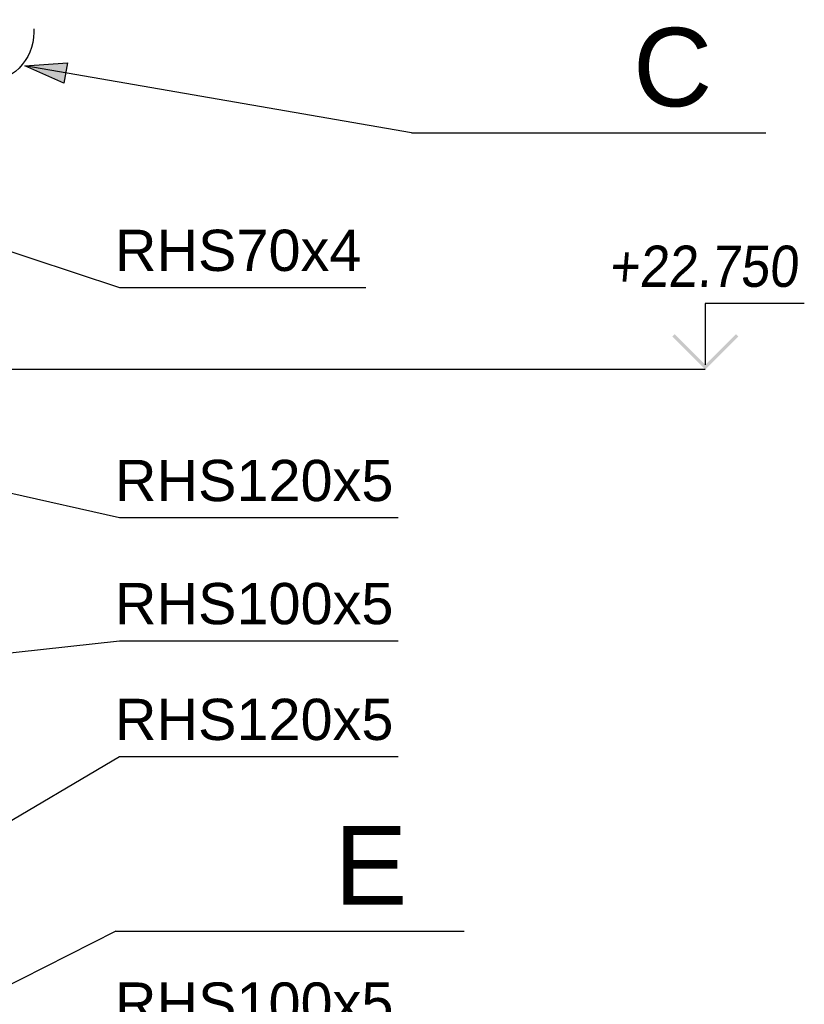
# Paper-space layout 'A0 Advance Steel' of a CAD drawing. Header units: millimetres. Extents: x 209 to 803, y 321 to 741.
# Tile 33 of 52: x 358 to 406, y 605 to 665. Entities that reach past the tile are written whole.
import ezdxf

# ---------------------------------------------------------------- set-up
doc = ezdxf.new("R2010")
doc.units = ezdxf.units.MM
doc.linetypes.add('HIDDEN2', pattern=[4.7625, 3.175, -1.5875])
doc.layers.get('0').update_dxf_attribs({"linetype": 'CONTINUOUS'})
doc.layers.add('AS_INS_ON', color=7, linetype='CONTINUOUS')
doc.styles.add('Arial', font='arial.ttf')
doc.styles.add('CalloutText_Big', font='arial.ttf', dxfattribs={"height": 4.76})
doc.styles.get("Standard").update_dxf_attribs({"font": 'arial.ttf', "width": 0.9, "oblique": 5})

psp = doc.layouts.new('A0 Advance Steel')

# ---------------------------------------------------------------- hatches: boundary and pattern name
at = {"layer": 'AS_INS_ON'}
psp.add_hatch(color=256, dxfattribs=at).paths.add_polyline_path([(358.483, 662.011), (361.053, 662.2), (360.839, 660.968)], flags=0)
psp.add_hatch(color=7, dxfattribs=at).paths.add_polyline_path([(397.869, 645.755), (397.727, 645.614), (399.727, 643.614), (401.727, 645.614), (401.586, 645.755), (399.727, 643.897)])

# ---------------------------------------------------------------- linework, layer by layer
at = {"color": 7}
for points in [[(350.765, 653.025), (364.208, 648.579), (379.155, 648.579)], [(337.606, 640.616), (364.208, 634.632), (381.097, 634.632)], [(329.739, 623.391), (364.208, 627.172), (381.097, 627.172)], [(340.606, 606.216), (364.208, 620.156), (381.097, 620.156)]]:
    psp.add_lwpolyline(points, dxfattribs=at)
at = {"layer": 'AS_INS_ON'}
for p, q in [((381.919, 657.946), (358.483, 662.011)), ((381.919, 657.946), (403.387, 657.946)), ((363.997, 609.57), (333.645, 594.239)), ((363.997, 609.57), (385.098, 609.57))]:
    psp.add_line(p, q, dxfattribs=at)
at = {"layer": 'AS_INS_ON', "color": 7}
for p, q in [((405.727, 647.614), (399.727, 647.614)), ((399.727, 647.614), (399.727, 643.897)), ((399.727, 643.614), (342.706, 643.614))]:
    psp.add_line(p, q, dxfattribs=at)
at = {"layer": 'AS_INS_ON'}
psp.add_lwpolyline([(358.483, 662.011), (361.053, 662.2), (360.839, 660.968), (358.483, 662.011)], dxfattribs=at)
at = {"layer": 'AS_INS_ON', "color": 7, "linetype": 'HIDDEN2'}
psp.add_circle((355.958, 664.039), 3.065, dxfattribs=at)

# ---------------------------------------------------------------- texts
at = {"color": 7, "style": 'Arial'}
for s, p in [('RHS70x4', (363.933, 649.579)), ('RHS120x5', (363.933, 635.632)), ('RHS100x5', (363.933, 628.172)), ('RHS120x5', (363.933, 621.156)), ('RHS100x5', (363.933, 603.964))]:
    psp.add_text(s, height=2.5, dxfattribs=at).set_placement(p)
at = {"layer": 'AS_INS_ON', "style": 'CalloutText_Big'}
for s, p in [('C', (395.344, 659.553)), ('E', (377.228, 611.177))]:
    psp.add_text(s, height=4.76, dxfattribs=at).set_placement(p)
at = {"layer": 'AS_INS_ON', "color": 7, "oblique": 5, "width": 0.9}
psp.add_text('+22.750', height=2.5, dxfattribs=at).set_placement((393.879, 648.614))

doc.saveas('drawing.dxf')
